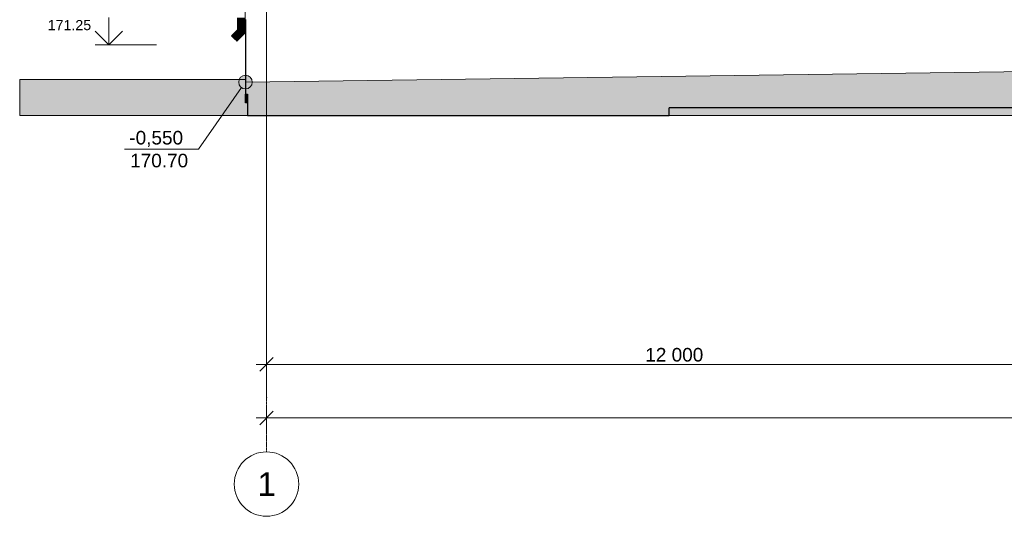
# Model space of a CAD drawing. Header units: millimetres. Extents: x -95523 to 190468, y -7401 to 17692.
# Tile 1 of 139: x -95523 to -81017, y -6950 to 370. Entities that reach past the tile are written whole.
import ezdxf

# ---------------------------------------------------------------- set-up
doc = ezdxf.new("R2010")
doc.units = ezdxf.units.MM
doc.header["$MEASUREMENT"] = 0
doc.set_wipeout_variables(frame=1)
doc.linetypes.add('Wipeout_Contour', pattern=[1000, 0, -1000])
doc.linetypes.add('Штрих-Штриховая', pattern=[10.936111, 5.291667, -2.116667, 1.411111, -2.116667])
for name, color, linetype, lineweight in [('Р_Фасад в осях 1-24_2_1 Молдинги_Ном._пера__1', 7, 'Continuous', 15), ('Р_Фасад в осях 1-24_2_1_ОСИ ФАСАДА_Ном._пера__1', 7, 'Continuous', 15), ('Р_Фасад в осях 1-24_2_1_ОСИ ФАСАДА_Ном._пера__2', 8, 'Continuous', 15), ('Р_Фасад в осях 1-24_2_1_Цоколь_Ном._пера__2', 8, 'Continuous', 15), ('Р_Фасад в осях 1-24_2_1_Цоколь_Ном._пера__21', 7, 'Continuous', 30), ('Р_Фасад в осях 1-24_2_2D - Общий_Ном._пера__2', 8, 'Continuous', 15), ('Р_Фасад в осях 1-24_2_2D - Общий_Ном._пера__74', 255, 'Continuous', 0), ('Р_Фасад в осях 1-24_2_Конструктив - Стены Несущие_Ном._пера__2', 8, 'Continuous', 15), ('Р_Фасад в осях 1-24_2_Конструктив - Стены Несущие_Ном._пера__21', 7, 'Continuous', 30), ('Р_Фасад в осях 1-24_2_Новый_1 ВОДОСТОК_Ном._пера__141', 7, 'Continuous', 20), ('Р_Фасад в осях 1-24_2_Новый_1 ВОДОСТОК_Ном._пера__2', 8, 'Continuous', 15), ('Р_Фасад в осях 1-24_2_Размер - Общий_Ном._пера__1', 7, 'Continuous', 15), ('Р_Фасад в осях 1-24_2_Размер - Отметка Уровня_Ном._пера__1', 7, 'Continuous', 15), ('Р_Фасад в осях 1-24_2_Размер - Отметка Уровня_Ном._пера__120', 7, 'Continuous', 5), ('Р_Фасад в осях 1-24_2_Элемент Модели - Оси_Ном._пера__1', 7, 'Continuous', 15), ('Р_Фасад в осях 1-24_2_Элемент Модели - Оси_Ном._пера__2', 8, 'Continuous', 15)]:
    doc.layers.add(name, color=color, linetype=linetype, lineweight=lineweight)
doc.layers.add('Р_Фасад в осях 1-24_2_Размер - Отметка Уровня', color=7, linetype='Continuous')
doc.styles.add('СГЕНЕРИР_СТИЛЬ_1', font='arial.ttf')
doc.styles.add('СГЕНЕРИР_СТИЛЬ_2', font='arial.ttf')

msp = doc.modelspace()

# ---------------------------------------------------------------- hatches: boundary and pattern name
at = {"layer": 'Р_Фасад в осях 1-24_2_1_Цоколь_Ном._пера__2', "linetype": 'Continuous', "lineweight": 0, "true_color": 0x3f3f3f}
msp.add_hatch(color=250, dxfattribs=at).paths.add_polyline_path([(-92197, -853.1), (-92167, -853.1), (-92167, -812.3), (-92167.2, -728), (-92197, -728)])
at = {"layer": 'Р_Фасад в осях 1-24_2_2D - Общий_Ном._пера__2', "linetype": 'Continuous', "lineweight": 15}
h = msp.add_hatch(dxfattribs=at)
h.set_pattern_fill('ГРУНТ_02_0002', color=8, style=0, pattern_type=2)
h.set_pattern_definition([(45, (0, 0), (-275.7716, 275.7716), []), (45, (-91.9, 91.9), (-551.543, 551.543), []), (45, (-183.85, 183.85), (-551.543, 551.543), []), (135, (-275.77, 275.77), (91.92388, 91.92388), [390, -390])])
h.paths.add_polyline_path([(-92197.2, -550), (-92197.2, -510), (-95523.4, -510), (-95523.4, -1042.9), (31270, -1042.9), (31270, 0), (28064.8, 0), (28064.8, -365.9), (15451.8, -320), (15451.8, 0), (-22437.2, -20.3), (-22437.2, -80), (-41667.2, -60), (-44177.8, -80), (-79586.1, -130), (-79586.1, -380)])
at = {"layer": 'Р_Фасад в осях 1-24_2_Конструктив - Стены Несущие_Ном._пера__2', "linetype": 'Continuous', "lineweight": 0, "true_color": 0x3f3f3f}
msp.add_hatch(color=250, dxfattribs=at).paths.add_polyline_path([(-92167.2, -812.3), (-92167, -728)])
at = {"layer": 'Р_Фасад в осях 1-24_2_Новый_1 ВОДОСТОК_Ном._пера__2', "linetype": 'Continuous', "lineweight": 0, "true_color": 0x3f3f3f}
for points in [[(-92206.9, 2429.6), (-92202.8, 2429.6), (-92202.8, 2399.6), (-92206.9, 2399.6), (-92206.9, 429.6), (-92202.8, 429.6), (-92202.8, 399.6), (-92206.9, 399.6), (-92206.9, 299.6), (-92202.7, 299.6), (-92202.7, 10015.2), (-92206.9, 10015.2), (-92206.9, 8429.6), (-92202.8, 8429.6), (-92202.8, 8399.6), (-92206.9, 8399.6), (-92206.9, 6429.6), (-92204.8, 6429.6), (-92202.8, 6429.6), (-92202.8, 6399.6), (-92204.8, 6399.6), (-92206.9, 6399.6), (-92206.9, 4429.6), (-92202.8, 4429.6), (-92202.8, 4399.6), (-92206.9, 4399.6)], [(-92312.7, 299.6), (-92308.5, 299.6), (-92308.5, 399.6), (-92312.7, 399.6)], [(-92312.7, 299.6), (-92312.7, 222.4), (-92308.5, 220.7), (-92308.5, 299.6)], [(-92296.6, 399.6), (-92308.5, 399.6), (-92308.5, 299.6), (-92296.6, 299.6)], [(-92308.5, 299.6), (-92308.5, 220.7), (-92296.6, 215.7), (-92296.6, 299.6)], [(-92296.6, 299.6), (-92278.8, 299.6), (-92278.8, 399.6), (-92296.6, 399.6)], [(-92296.6, 299.6), (-92296.6, 215.7), (-92278.8, 208.4), (-92278.8, 299.6)], [(-92257.7, 399.6), (-92278.8, 399.6), (-92278.8, 299.6), (-92257.7, 299.6)], [(-92278.8, 299.6), (-92278.8, 208.4), (-92257.7, 199.6), (-92257.7, 299.6)], [(-92257.7, 299.6), (-92236.7, 299.6), (-92236.7, 399.6), (-92257.7, 399.6)], [(-92257.7, 299.6), (-92257.7, 199.6), (-92236.7, 190.9), (-92236.7, 299.6)], [(-92236.7, 399.6), (-92236.7, 299.6), (-92218.8, 299.6), (-92218.8, 399.6)], [(-92236.7, 299.6), (-92236.7, 190.9), (-92218.8, 183.5), (-92218.8, 299.6)], [(-92218.8, 399.6), (-92218.8, 299.6), (-92206.9, 299.6), (-92206.9, 399.6)], [(-92218.8, 299.6), (-92218.8, 183.5), (-92206.9, 178.6), (-92206.9, 299.6)], [(-92206.9, 299.6), (-92206.9, 178.6), (-92202.7, 176.9), (-92202.7, 299.6)], [(-92312.7, 222.4), (-92402.7, 132.5), (-92399.7, 129.5), (-92308.5, 220.7)], [(-92308.5, 220.7), (-92399.7, 129.5), (-92391.3, 121.1), (-92296.6, 215.7)], [(-92296.6, 215.7), (-92391.3, 121.1), (-92378.7, 108.5), (-92278.8, 208.4)], [(-92278.8, 208.4), (-92378.7, 108.5), (-92363.8, 93.6), (-92257.7, 199.6)], [(-92257.7, 199.6), (-92363.8, 93.6), (-92348.9, 78.7), (-92236.7, 190.9)], [(-92236.7, 190.9), (-92348.9, 78.7), (-92336.3, 66.1), (-92218.8, 183.5)], [(-92218.8, 183.5), (-92336.3, 66.1), (-92327.9, 57.6), (-92206.9, 178.6)], [(-92206.9, 178.6), (-92327.9, 57.6), (-92324.9, 54.7), (-92202.7, 176.9)]]:
    msp.add_hatch(color=250, dxfattribs=at).paths.add_polyline_path(points)
at = {"layer": 'Р_Фасад в осях 1-24_2_Размер - Отметка Уровня', "linetype": 'Continuous', "lineweight": 0, "true_color": 0x000000}
msp.add_hatch(color=18, dxfattribs=at).paths.add_polyline_path([(-92297.2, -550), (-92289.6, -588.3), (-92267.9, -620.7), (-92235.4, -642.4), (-92197.2, -650), (-92158.9, -642.4), (-92126.5, -620.7), (-92104.8, -588.3), (-92097.2, -550), (-92104.8, -511.7), (-92126.5, -479.3), (-92158.9, -457.6), (-92197.2, -450), (-92235.4, -457.6), (-92267.9, -479.3), (-92289.6, -511.7)])

# ---------------------------------------------------------------- linework, layer by layer
at = {"layer": 'Р_Фасад в осях 1-24_2_1 Молдинги_Ном._пера__1', "color": 7, "linetype": 'Continuous', "lineweight": 15}
for p, q in [((-92197.2, 0), (-92197.2, -550)), ((-92197.2, 0), (-92197.2, -510)), ((-92197.2, -510), (-95523.4, -510))]:
    msp.add_line(p, q, dxfattribs=at)
at = {"layer": 'Р_Фасад в осях 1-24_2_1 Молдинги_Ном._пера__1', "color": 7, "linetype": 'Continuous', "lineweight": 15, "flags": 128}
msp.add_lwpolyline([(-92197.2, -550), (-79586.1, -380)], dxfattribs=at)
at = {"layer": 'Р_Фасад в осях 1-24_2_1_ОСИ ФАСАДА_Ном._пера__1', "color": 7, "linetype": 'Continuous', "lineweight": 15}
msp.add_circle((-91887.2, -6475), 475, dxfattribs=at)
at = {"layer": 'Р_Фасад в осях 1-24_2_1_ОСИ ФАСАДА_Ном._пера__2', "color": 8, "linetype": 'Штрих-Штриховая', "lineweight": 15}
for p, q in [((-91887.2, 13460), (-91887.2, -5200)), ((-91887.2, -5200), (-91887.2, -6000))]:
    msp.add_line(p, q, dxfattribs=at)
msp.add_point((-91887.2, -5200), dxfattribs=at)
msp.add_point((-91887.2, -5200), dxfattribs=at)
at = {"layer": 'Р_Фасад в осях 1-24_2_1_Цоколь_Ном._пера__21', "color": 7, "linetype": 'Continuous', "lineweight": 30}
for p, q in [((-92197, 374.2), (-92197, -728)), ((-92197, -853.1), (-92197, -728)), ((-92197, -728), (-92167, -728)), ((-92167, -853.1), (-92197, -853.1)), ((-92167, -728), (-92167, -1042.9)), ((-85956.5, -1042.9), (-85956.5, -930)), ((-79616, -930), (-85956.5, -930)), ((-92167, -1042.9), (-85956.5, -1042.9))]:
    msp.add_line(p, q, dxfattribs=at)
at = {"layer": 'Р_Фасад в осях 1-24_2_2D - Общий_Ном._пера__74', "color": 255, "linetype": 'Continuous', "lineweight": 0, "flags": 128}
msp.add_lwpolyline([(-92197.2, -550), (-79586.1, -380), (-79586.1, -130), (-44177.8, -80), (-41667.2, -60), (-22437.2, -80), (-22437.2, -20.3), (15451.8, 0), (15451.8, -320), (28064.8, -365.9), (28064.8, 0), (31270, 0), (31270, -1042.9), (-95523.4, -1042.9), (-95523.4, -510), (-92197.2, -510)], close=True, dxfattribs=at)
at = {"layer": 'Р_Фасад в осях 1-24_2_Конструктив - Стены Несущие_Ном._пера__21', "color": 7, "linetype": 'Continuous', "lineweight": 30}
for p, q in [((-92167.2, -812.3), (-92167.2, -728)), ((-92167, -812.3), (-92167.2, -812.3))]:
    msp.add_line(p, q, dxfattribs=at)
at = {"layer": 'Р_Фасад в осях 1-24_2_Новый_1 ВОДОСТОК_Ном._пера__141', "color": 7, "linetype": 'Continuous', "lineweight": 20}
for p, q in [((-92202.7, 10015.2), (-92202.7, 299.6)), ((-92312.7, 399.6), (-92312.7, 299.6)), ((-92312.7, 299.6), (-92312.7, 222.4)), ((-92312.7, 299.6), (-92308.5, 299.6)), ((-92308.5, 299.6), (-92296.6, 299.6)), ((-92296.6, 299.6), (-92278.8, 299.6)), ((-92278.8, 299.6), (-92257.7, 299.6)), ((-92257.7, 299.6), (-92236.7, 299.6)), ((-92236.7, 299.6), (-92218.8, 299.6)), ((-92218.8, 299.6), (-92206.9, 299.6)), ((-92206.9, 299.6), (-92202.7, 299.6)), ((-92202.7, 299.6), (-92202.7, 176.9)), ((-92312.7, 222.4), (-92402.7, 132.5)), ((-92202.7, 176.9), (-92324.9, 54.7)), ((-92312.7, 222.4), (-92308.5, 220.7)), ((-92308.5, 220.7), (-92296.6, 215.7)), ((-92296.6, 215.7), (-92278.8, 208.4)), ((-92236.7, 190.9), (-92218.8, 183.5)), ((-92218.8, 183.5), (-92206.9, 178.6)), ((-92206.9, 178.6), (-92202.7, 176.9)), ((-92402.7, 132.5), (-92399.7, 129.5)), ((-92399.7, 129.5), (-92391.3, 121.1)), ((-92391.3, 121.1), (-92378.7, 108.5)), ((-92378.7, 108.5), (-92363.8, 93.6)), ((-92363.8, 93.6), (-92348.9, 78.7)), ((-92348.9, 78.7), (-92336.3, 66.1)), ((-92336.3, 66.1), (-92327.9, 57.6)), ((-92327.9, 57.6), (-92324.9, 54.7))]:
    msp.add_line(p, q, dxfattribs=at)
at = {"layer": 'Р_Фасад в осях 1-24_2_Размер - Общий_Ном._пера__1', "color": 7, "linetype": 'Continuous', "lineweight": 15}
for p, q in [((-91887.2, -4898.7), (-91887.2, -3452.7)), ((-91787.2, -4611.2), (-91987.2, -4811.2)), ((-92037.2, -4711.2), (-91887.2, -4711.2)), ((-91887.2, -4711.2), (-79887.2, -4711.2)), ((-91887.2, -5687.5), (-91887.2, -5312.5)), ((-92037.2, -5500), (-91887.2, -5500)), ((-91787.2, -5400), (-91987.2, -5600)), ((-91887.2, -5500), (27752.8, -5500))]:
    msp.add_line(p, q, dxfattribs=at)
at = {"layer": 'Р_Фасад в осях 1-24_2_Размер - Отметка Уровня_Ном._пера__1', "color": 7, "linetype": 'Continuous', "lineweight": 15}
msp.add_line((-92254.7, -631.8), (-92891.3, -1536.2), dxfattribs=at)
msp.add_circle((-92197.2, -550), 100, dxfattribs=at)
at = {"layer": 'Р_Фасад в осях 1-24_2_Размер - Отметка Уровня_Ном._пера__120', "color": 7, "linetype": 'Continuous', "lineweight": 5}
for p, q in [((-94210, 0), (-94210, 400)), ((-94210, 0), (-94410, 200)), ((-94210, 0), (-94010, 200)), ((-93510, 0), (-94410, 0))]:
    msp.add_line(p, q, dxfattribs=at)
at = {"layer": 'Р_Фасад в осях 1-24_2_Элемент Модели - Оси_Ном._пера__1', "color": 7, "linetype": 'Continuous', "lineweight": 15}
msp.add_circle((-91887.2, -6475), 475, dxfattribs=at)
at = {"layer": 'Р_Фасад в осях 1-24_2_Элемент Модели - Оси_Ном._пера__2', "color": 8, "linetype": 'Штрих-Штриховая', "lineweight": 15}
for p, q in [((-91887.2, 12460.1), (-91887.2, -5200)), ((-91887.2, -5200), (-91887.2, -6000))]:
    msp.add_line(p, q, dxfattribs=at)
msp.add_point((-91887.2, -5200), dxfattribs=at)
msp.add_point((-91887.2, -5200), dxfattribs=at)

# ---------------------------------------------------------------- texts
at = {"layer": 'Р_Фасад в осях 1-24_2_1_ОСИ ФАСАДА_Ном._пера__1', "color": 7, "linetype": 'Continuous', "lineweight": 15, "insert": (-92020.7, -6300), "char_height": 350, "attachment_point": 1, "style": 'СГЕНЕРИР_СТИЛЬ_1'}
msp.add_mtext('\\A1;\\pt0;1', dxfattribs=at)
at = {"layer": 'Р_Фасад в осях 1-24_2_Размер - Общий_Ном._пера__1', "color": 7, "linetype": 'Continuous', "lineweight": 15, "insert": (-86306.6, -4671.2), "char_height": 200, "width": 838.93, "attachment_point": 7, "style": 'СГЕНЕРИР_СТИЛЬ_2'}
msp.add_mtext('\\A1;12\\~000', dxfattribs=at)
at = {"layer": 'Р_Фасад в осях 1-24_2_Размер - Отметка Уровня_Ном._пера__120', "color": 7, "linetype": 'Continuous', "lineweight": 5, "insert": (-94470, 213.2), "char_height": 150, "attachment_point": 9, "style": 'СГЕНЕРИР_СТИЛЬ_1'}
msp.add_mtext('\\A1;171.25', dxfattribs=at)
at = {"layer": 'Р_Фасад в осях 1-24_2_Элемент Модели - Оси_Ном._пера__1', "color": 7, "linetype": 'Continuous', "lineweight": 15, "insert": (-92020.7, -6300), "char_height": 350, "attachment_point": 1, "style": 'СГЕНЕРИР_СТИЛЬ_1'}
msp.add_mtext('\\A1;\\pt0;1', dxfattribs=at)

# ---------------------------------------------------------------- wipeouts: each hides what was drawn before it
at = {"color": 254, "linetype": 'Wipeout_Contour', "lineweight": 0, "ltscale": 374089.969624}
msp.add_wipeout([(-93977.3, -1536.2), (-93047.1, -1536.2), (-93047.1, -1221.9), (-93977.3, -1221.9)], dxfattribs=at).dxf.layer = 'Р_Фасад в осях 1-24_2_Размер - Отметка Уровня'

# ---------------------------------------------------------------- next in the draw order: linework, layer by layer
at = {"layer": 'Р_Фасад в осях 1-24_2_Размер - Отметка Уровня_Ном._пера__1', "color": 7, "linetype": 'Continuous', "lineweight": 15}
for p, q in [((-93047.1, -1536.2), (-93977.3, -1536.2)), ((-92891.3, -1536.2), (-93047.1, -1536.2))]:
    msp.add_line(p, q, dxfattribs=at)

# ---------------------------------------------------------------- next in the draw order: texts
at = {"layer": 'Р_Фасад в осях 1-24_2_Размер - Отметка Уровня_Ном._пера__1', "color": 7, "linetype": 'Continuous', "lineweight": 15, "char_height": 200, "style": 'СГЕНЕРИР_СТИЛЬ_1'}
for s, insert, attachment_point in [('\\A1;-0,550', (-93512.2, -1506.5), 8), ('\\A1;170.70', (-93041.8, -1809.1), 9)]:
    msp.add_mtext(s, dxfattribs=dict(at, insert=insert, attachment_point=attachment_point))

doc.saveas('drawing.dxf')
